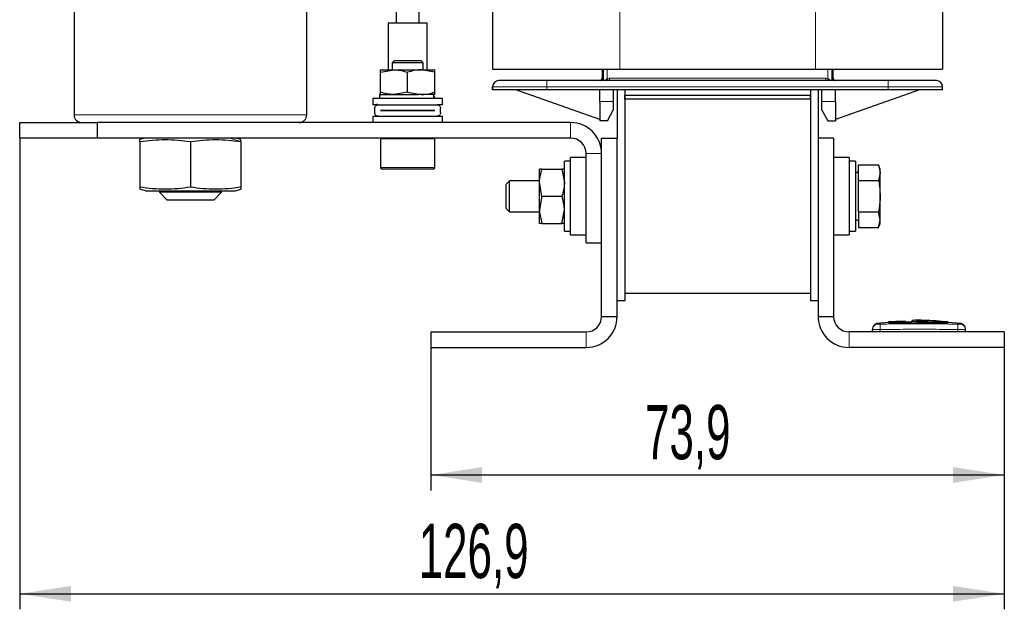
# Model space of a CAD drawing. Header units: millimetres. Extents: x 5 to 418, y 2 to 292.
# Tile 40 of 43: x 183 to 247, y 152 to 190. Entities that reach past the tile are written whole.
import ezdxf

# ---------------------------------------------------------------- set-up
doc = ezdxf.new("R2010")
doc.units = ezdxf.units.MM
doc.layers.add('SLD-0', color=7, linetype='Continuous')
doc.styles.add('SLDTEXTSTYLE0', font='TXT', dxfattribs={"width": 0.605})
doc.dimstyles.new('SLDDIMSTYLE0', dxfattribs={"dimtxt": 3.5, "dimasz": 3.302, "dimexe": 0, "dimexo": 0.0625, "dimgap": 0.875, "dimtad": 1, "dimlfac": 2, "dimrnd": 1e-09, "dimzin": 12, "dimdsep": 46, "dimtxsty": 'SLDTEXTSTYLE0', "dimsah": 1, "dimcen": 0.09, "dimadec": 0, "dimazin": 3, "dimtfac": 1, "dimtofl": 0, "dimtmove": 0, "dimatfit": 3, "dimfxl": 1, "dimfrac": 2, "dimtolj": 1, "dimtzin": 12, "dimarcsym": 0})

# ---------------------------------------------------------------- blocks, each defined once
blk = doc.blocks.new('_D_2')
at = {"layer": 'SLD-0', "color": 7}
for p, q in [((209.807, 168.766), (209.807, 159.545)), ((246.757, 168.766), (246.757, 159.545)), ((209.807, 160.545), (246.757, 160.545))]:
    blk.add_line(p, q, dxfattribs=at)
for points in [[(209.807, 160.545), (213.109, 160.037), (213.109, 161.053)], [(246.757, 160.545), (243.455, 161.053), (243.455, 160.037)]]:
    blk.add_solid(points, dxfattribs=at)
at = {"layer": 'SLD-0', "color": 7, "insert": (223.604, 165.056), "char_height": 3.5, "attachment_point": 1, "style": 'SLDTEXTSTYLE0'}
blk.add_mtext('73,9', dxfattribs=at)
blk = doc.blocks.new('_D_3')
at = {"layer": 'SLD-0', "color": 7}
for p, q in [((183.307, 182.266), (183.307, 151.884)), ((246.757, 168.766), (246.757, 151.884)), ((183.307, 152.884), (246.757, 152.884))]:
    blk.add_line(p, q, dxfattribs=at)
for points in [[(183.307, 152.884), (186.609, 152.376), (186.609, 153.392)], [(246.757, 152.884), (243.455, 153.392), (243.455, 152.376)]]:
    blk.add_solid(points, dxfattribs=at)
at = {"layer": 'SLD-0', "color": 7, "insert": (209.017, 157.396), "char_height": 3.5, "attachment_point": 1, "style": 'SLDTEXTSTYLE0'}
blk.add_mtext('126,9', dxfattribs=at)

msp = doc.modelspace()

# ---------------------------------------------------------------- linework, layer by layer
at = {"color": 7, "linetype": 'Continuous', "lineweight": 25}
for p, q in [((207.5575, 228.0678), (207.5575, 189.666)), ((209.0575, 189.666), (209.0575, 228.0678)), ((213.7825, 221.016), (213.7825, 186.716)), ((242.7825, 221.016), (242.7825, 186.716)), ((186.8075, 209.766), (186.8075, 183.766)), ((201.8075, 183.766), (201.8075, 209.766)), ((207.0575, 189.666), (207.0575, 186.666)), ((208.3075, 189.666), (207.0575, 189.666)), ((209.5575, 189.666), (208.3075, 189.666)), ((209.5575, 186.666), (209.5575, 189.666)), ((207.4575, 187.266), (207.3075, 187.116)), ((207.4575, 187.266), (209.1575, 187.266)), ((209.3075, 187.116), (209.1575, 187.266)), ((206.5575, 186.5097), (207.4325, 186.666)), ((206.5575, 186.666), (207.4325, 186.666)), ((207.3075, 187.116), (207.3075, 186.666)), ((209.3075, 187.116), (207.3075, 187.116)), ((207.4325, 186.666), (209.1825, 186.666)), ((210.0575, 186.5097), (209.1825, 186.666)), ((209.1825, 186.666), (210.0575, 186.666)), ((209.3075, 186.666), (209.3075, 187.116)), ((213.7825, 186.716), (221.9825, 186.716)), ((220.8325, 186.716), (220.8325, 186.116)), ((221.9825, 186.716), (234.5825, 186.716)), ((234.5825, 186.716), (242.7825, 186.716)), ((235.7325, 186.116), (235.7325, 186.716)), ((206.5575, 185.2223), (206.5575, 186.5097)), ((208.3075, 185.2223), (208.3075, 186.5097)), ((210.0575, 185.2223), (210.0575, 186.5097)), ((239.2825, 185.966), (217.2825, 185.966)), ((213.7825, 185.366), (213.7825, 185.566)), ((213.7853, 185.366), (213.7825, 185.366)), ((213.7845, 185.566), (213.7845, 185.366)), ((213.7853, 185.366), (213.7845, 185.366)), ((217.2825, 185.366), (213.7853, 185.366)), ((220.6825, 183.466), (215.2825, 185.366)), ((239.2825, 185.366), (217.2825, 185.366)), ((220.6825, 184.616), (220.6825, 185.366)), ((221.5825, 184.616), (221.5825, 185.366)), ((221.8075, 185.366), (221.8075, 182.266)), ((222.3075, 185.366), (222.3075, 171.766)), ((222.3075, 185.366), (222.3075, 185.016)), ((234.2575, 185.366), (234.2575, 171.766)), ((234.2575, 185.366), (234.2575, 185.016)), ((234.7575, 185.366), (234.7575, 182.266)), ((234.9825, 185.366), (234.9825, 184.616)), ((235.8825, 184.616), (235.8825, 185.366)), ((241.2825, 185.366), (235.8825, 183.466)), ((242.7797, 185.366), (239.2825, 185.366)), ((242.7805, 185.366), (242.7797, 185.366)), ((242.7805, 185.366), (242.7805, 185.566)), ((242.7825, 185.366), (242.7805, 185.366)), ((242.7825, 185.366), (242.7825, 185.566)), ((206.0575, 184.816), (206.0575, 184.416)), ((208.3075, 184.816), (206.0575, 184.816)), ((206.488, 185.066), (206.488, 184.816)), ((206.488, 185.066), (208.238, 185.066)), ((208.3075, 185.2223), (207.4325, 185.066)), ((208.238, 185.066), (208.9863, 185.066)), ((208.3075, 185.2223), (209.1825, 185.066)), ((210.5575, 184.816), (208.3075, 184.816)), ((209.1825, 185.066), (208.9863, 185.066)), ((210.0575, 185.066), (209.1825, 185.066)), ((210.0724, 184.816), (209.9689, 185.0132)), ((209.988, 184.816), (209.988, 185.066)), ((210.5575, 184.416), (210.5575, 184.816)), ((234.2575, 185.016), (222.3075, 185.016)), ((222.3075, 184.766), (222.3075, 185.016)), ((234.2575, 184.766), (222.3075, 184.766)), ((222.3075, 184.766), (222.3075, 172.266)), ((234.2575, 184.766), (234.2575, 185.016)), ((234.2575, 184.766), (234.2575, 172.266)), ((206.3946, 184.416), (206.0575, 184.416)), ((206.1825, 184.166), (206.1825, 183.916)), ((206.3545, 184.4668), (206.3264, 184.416)), ((206.4325, 184.416), (210.1825, 184.416)), ((206.5575, 184.0435), (210.0575, 184.0435)), ((206.5575, 184.0385), (206.5575, 184.0435)), ((210.0575, 184.0385), (206.5575, 184.0385)), ((207.3075, 184.0435), (207.3075, 184.0385)), ((209.3075, 184.0385), (209.3075, 184.0435)), ((210.0575, 184.0435), (210.0575, 184.0385)), ((210.5575, 184.416), (210.2036, 184.416)), ((210.4325, 183.916), (210.4325, 184.166)), ((220.6825, 184.616), (220.6825, 183.4816)), ((221.1825, 183.366), (221.5825, 184.116)), ((221.5825, 184.116), (221.5825, 184.616)), ((234.9825, 184.616), (234.9825, 184.116)), ((234.9825, 184.116), (235.3825, 183.366)), ((235.8825, 184.616), (235.8825, 183.4816)), ((206.0575, 183.666), (206.0575, 183.266)), ((206.0575, 183.666), (206.4005, 183.666)), ((206.4325, 183.666), (210.1825, 183.666)), ((210.219, 183.666), (210.5575, 183.666)), ((210.5575, 183.266), (210.5575, 183.666)), ((220.6825, 183.4816), (220.6825, 183.466)), ((220.6825, 183.466), (220.6825, 183.366)), ((235.8825, 183.466), (235.8825, 183.4816)), ((235.8825, 183.466), (235.8825, 183.366)), ((183.3075, 182.266), (183.3075, 183.266)), ((183.3075, 183.266), (188.3075, 183.266)), ((188.3075, 183.266), (188.3075, 182.266)), ((218.8075, 183.266), (188.3075, 183.266)), ((221.1825, 183.366), (220.6825, 183.366)), ((235.3825, 183.366), (235.8825, 183.366)), ((188.3075, 182.266), (183.3075, 182.266)), ((218.8075, 182.266), (188.3075, 182.266)), ((191.4075, 182.266), (191.0574, 182.1722)), ((191.0575, 182.0375), (191.0575, 182.172)), ((197.5575, 182.1722), (197.2075, 182.266)), ((197.5575, 182.0375), (197.5575, 182.172)), ((206.5575, 182.216), (206.5575, 180.366)), ((210.0575, 180.366), (210.0575, 182.216)), ((220.8075, 170.766), (220.8075, 182.266)), ((220.8075, 182.266), (221.8075, 182.266)), ((221.8075, 170.766), (221.8075, 182.266)), ((235.7575, 182.266), (234.7575, 182.266)), ((234.7575, 182.266), (234.7575, 170.766)), ((235.7575, 182.266), (235.7575, 170.766)), ((191.0575, 182.0375), (191.0575, 179.0945)), ((194.3075, 182.0375), (194.3075, 179.0945)), ((197.5575, 182.0375), (197.5575, 179.0945)), ((219.8075, 181.016), (218.8075, 181.016)), ((218.8075, 177.5584), (218.8075, 181.016)), ((219.8075, 175.516), (219.8075, 181.266)), ((236.7575, 181.016), (235.7575, 181.016)), ((236.7575, 181.016), (236.7575, 176.016)), ((209.9575, 180.266), (206.6575, 180.266)), ((216.8075, 179.391), (216.8075, 180.266)), ((216.9638, 180.266), (218.2512, 180.266)), ((218.2512, 180.266), (218.4075, 179.391)), ((218.8075, 180.766), (218.4075, 180.766)), ((218.4075, 176.266), (218.4075, 180.766)), ((237.1575, 180.766), (236.7575, 180.766)), ((237.1575, 180.766), (237.1575, 176.266)), ((237.3575, 180.5368), (238.6589, 180.5368)), ((237.3575, 179.5264), (237.3575, 180.5368)), ((238.7575, 180.266), (238.6589, 180.5368)), ((238.6589, 180.5368), (238.7575, 180.0316)), ((238.7575, 180.0316), (238.7575, 180.266)), ((237.3575, 180.1015), (237.1575, 179.986)), ((238.7575, 180.0316), (238.6589, 179.5264)), ((238.7575, 178.516), (238.7575, 180.0316)), ((191.0575, 179.0945), (191.0575, 178.9598)), ((191.4075, 178.866), (191.0575, 178.9598)), ((197.2075, 178.866), (197.5575, 178.9598)), ((197.5575, 179.0945), (197.5575, 178.9598)), ((214.8722, 179.516), (214.6575, 179.3013)), ((214.6575, 177.7308), (214.6575, 179.3013)), ((216.8075, 179.516), (214.8722, 179.516)), ((214.8722, 177.516), (214.8722, 179.516)), ((216.9638, 178.516), (216.8075, 179.391)), ((216.8075, 177.641), (216.8075, 179.391)), ((237.3575, 179.5264), (238.6589, 179.5264)), ((237.3575, 177.5057), (237.3575, 179.5264)), ((191.4075, 178.866), (197.2075, 178.866)), ((192.3075, 178.866), (192.3075, 178.766)), ((192.3075, 178.766), (192.8075, 178.266)), ((196.3075, 178.766), (192.3075, 178.766)), ((195.8075, 178.266), (196.3075, 178.766)), ((196.3075, 178.766), (196.3075, 178.866)), ((216.9638, 178.516), (216.8075, 177.641)), ((216.9638, 178.516), (218.2512, 178.516)), ((238.7575, 177.0005), (238.7575, 178.516)), ((195.8075, 178.266), (192.8075, 178.266)), ((214.6575, 177.7308), (214.8722, 177.516)), ((214.8722, 177.516), (216.8075, 177.516)), ((216.8075, 176.766), (216.8075, 177.641)), ((218.2512, 176.766), (218.4075, 177.641)), ((218.8075, 176.016), (218.8075, 177.5584)), ((237.1575, 177.046), (237.3575, 176.9306)), ((237.3575, 177.5057), (238.6589, 177.5057)), ((237.3575, 177.5057), (237.3575, 176.4953)), ((238.7575, 177.0005), (238.6589, 177.5057)), ((216.9638, 176.766), (218.2512, 176.766)), ((237.3575, 176.4953), (238.6589, 176.4953)), ((238.6589, 176.4953), (238.7575, 177.0005)), ((238.6589, 176.4953), (238.7575, 176.766)), ((238.7575, 176.766), (238.7575, 177.0005)), ((218.4075, 176.266), (218.8075, 176.266)), ((218.8075, 176.016), (219.8075, 176.016)), ((235.7575, 176.016), (236.7575, 176.016)), ((236.7575, 176.266), (237.1575, 176.266)), ((219.8075, 175.516), (220.8075, 175.516)), ((222.3075, 172.266), (234.2575, 172.266)), ((222.3075, 171.766), (221.8075, 171.766)), ((234.7575, 171.766), (234.2575, 171.766)), ((220.8075, 170.766), (221.8075, 170.766)), ((234.7575, 170.766), (235.7575, 170.766)), ((239.3193, 170.3647), (238.5285, 170.3031)), ((240.2223, 170.465), (239.2942, 170.4087)), ((240.3843, 170.3863), (239.3179, 170.3424)), ((239.3179, 170.3745), (240.3843, 170.3863)), ((239.3179, 170.3745), (239.3179, 170.3645)), ((239.3179, 170.3083), (239.3179, 170.2983)), ((240.3857, 170.4543), (239.4369, 170.4098)), ((240.7862, 170.4523), (242.9419, 170.4224)), ((241.1351, 170.3979), (243.1246, 170.3793)), ((243.1246, 170.3463), (241.1351, 170.3979)), ((243.1246, 170.3693), (241.7393, 170.3822)), ((243.1482, 170.4167), (242.2214, 170.4691)), ((243.9865, 170.3031), (243.123, 170.3704)), ((243.1246, 170.3793), (243.1246, 170.3693)), ((243.1246, 170.3102), (243.1246, 170.3002)), ((209.8075, 169.766), (209.8075, 168.766)), ((209.8075, 169.766), (219.8075, 169.766)), ((246.7575, 169.766), (236.7575, 169.766)), ((238.2575, 169.766), (238.2575, 169.922)), ((244.2575, 169.766), (244.2575, 169.922)), ((246.7575, 169.766), (246.7575, 168.766)), ((209.8075, 168.766), (219.8075, 168.766)), ((246.7575, 168.766), (236.7575, 168.766))]:
    msp.add_line(p, q, dxfattribs=at)
at = {"color": 7, "linetype": 'Continuous', "lineweight": 18}
for p, q in [((221.9825, 221.016), (221.9825, 186.716)), ((234.5825, 221.016), (234.5825, 186.716)), ((220.9258, 185.966), (220.9258, 186.716)), ((221.1738, 186.716), (221.1738, 186.0978)), ((235.392, 186.0976), (235.392, 186.716)), ((235.6399, 185.966), (235.6399, 186.716)), ((217.2825, 185.566), (217.2825, 185.966)), ((220.8325, 186.116), (220.9053, 186.116)), ((221.1738, 186.0978), (221.3165, 186.116)), ((221.3165, 186.116), (235.2485, 186.116)), ((235.2485, 186.116), (235.392, 186.0976)), ((235.6602, 186.116), (235.7325, 186.116)), ((239.2825, 185.566), (239.2825, 185.966)), ((213.7845, 185.566), (213.7825, 185.566)), ((213.7853, 185.566), (213.7845, 185.566)), ((217.2825, 185.566), (213.7853, 185.566)), ((213.7853, 185.366), (213.7853, 185.566)), ((239.2825, 185.566), (217.2825, 185.566)), ((217.2825, 185.366), (217.2825, 185.566)), ((242.7797, 185.566), (239.2825, 185.566)), ((239.2825, 185.366), (239.2825, 185.566)), ((242.7797, 185.366), (242.7797, 185.566)), ((242.7805, 185.566), (242.7797, 185.566)), ((242.7825, 185.566), (242.7805, 185.566)), ((220.6825, 184.616), (221.5825, 184.616)), ((234.9825, 184.616), (235.8825, 184.616)), ((201.8075, 183.766), (186.8075, 183.766)), ((218.8075, 182.266), (218.8075, 183.266)), ((196.8189, 182.266), (197.5575, 182.0375)), ((210.0575, 182.216), (206.5575, 182.216)), ((220.8075, 181.266), (219.8075, 181.266)), ((206.5575, 180.366), (210.0575, 180.366)), ((238.7533, 170.2719), (238.7575, 169.922)), ((243.7616, 170.2719), (243.7575, 169.922)), ((243.9135, 170.2719), (243.9541, 170.3075)), ((219.8075, 168.766), (219.8075, 169.766)), ((236.7575, 169.766), (236.7575, 168.766)), ((238.7575, 169.766), (238.7575, 169.922)), ((243.7575, 169.766), (243.7575, 169.922))]:
    msp.add_line(p, q, dxfattribs=at)
at = {"color": 7, "linetype": 'Continuous', "lineweight": 25}
for centre, radius, start, end in [((214.1825, 185.566), 0.4, 90, 180), ((214.1845, 185.566), 0.4, 90, 180), ((220.6825, 186.116), 0.15, 270, 0), ((235.8825, 186.116), 0.15, 180, 270), ((242.3805, 185.566), 0.4, 0, 90), ((242.3825, 185.566), 0.4, 0, 90), ((187.3075, 183.766), 0.5, 180, 270), ((201.3075, 183.766), 0.5, 270, 0), ((218.8075, 181.266), 2, 0, 90), ((206.6075, 182.216), 0.05, 90, 180), ((210.0075, 182.216), 0.05, 0, 90), ((218.8075, 181.266), 1, 0, 90), ((206.6575, 180.366), 0.1, 180, 270), ((209.9575, 180.366), 0.1, 270, 0), ((219.8075, 170.766), 2, 270, 0), ((219.8075, 170.766), 1, 270, 0), ((236.7575, 170.766), 2, 180, 270), ((236.7575, 170.766), 1, 180, 270), ((238.6075, 169.9606), 0.35, 97.642337, 180), ((243.9075, 169.9606), 0.35, 360, 82.373112)]:
    msp.add_arc(centre, radius, start, end, dxfattribs=at)
at = {"color": 7, "linetype": 'Continuous', "lineweight": 18}
for centre, radius, start, end in [((214.1851, 185.5662), 0.3998, 90.022946, 180.022927), ((220.7554, 186.116), 0.15, 270.008179, 0.008177), ((211.5768, 183.5867), 9.92, 13.877686, 14.662868), ((216.4789, 186.0785), 4.8377, 358.667447, 0.444113), ((240.086, 186.0785), 4.8377, 179.555887, 181.332553), ((245.0088, 183.5669), 9.9443, 165.25664, 166.038982), ((235.8102, 186.116), 0.15, 179.99196, 269.991958), ((242.3798, 185.5662), 0.3998, 359.977073, 89.977054), ((238.6074, 169.922), 0.35, 90.989679, 179.997938), ((243.9075, 169.922), 0.35, 0.002064, 89.009565)]:
    msp.add_arc(centre, radius, start, end, dxfattribs=at)
at = {"color": 7, "linetype": 'Continuous', "lineweight": 25}
for points, knots in [([(206.5575, 186.5097), (206.5575, 186.5271), (206.5575, 186.6195), (206.5575, 186.6452), (206.5575, 186.666)], [0, 0, 0, 0, 0.1873629, 1, 1, 1, 1]), ([(207.4325, 186.666), (207.4532, 186.6659), (207.7487, 186.6637), (208.0382, 186.5839), (208.3075, 186.5097)], [0, 0, 0, 0, 0.0701742, 1, 1, 1, 1]), ([(209.1825, 186.666), (209.1617, 186.6659), (208.8663, 186.6637), (208.5767, 186.5839), (208.3075, 186.5097)], [0, 0, 0, 0, 0.0701742, 1, 1, 1, 1]), ([(210.0575, 186.5097), (210.0575, 186.5271), (210.0575, 186.6195), (210.0575, 186.6452), (210.0575, 186.666)], [0, 0, 0, 0, 0.1873629, 1, 1, 1, 1]), ([(217.2825, 185.966), (216.9017, 185.966), (216.1105, 185.966), (215.0831, 185.966), (214.358, 185.966), (214.2412, 185.966), (214.1849, 185.966)], [0, 0, 0, 0, 0.2406183, 0.5, 0.7593817, 1, 1, 1, 1]), ([(242.38, 185.966), (242.3238, 185.966), (242.2069, 185.966), (241.4819, 185.966), (240.4544, 185.966), (239.6632, 185.966), (239.2825, 185.966)], [0, 0, 0, 0, 0.2406183, 0.5, 0.7593817, 1, 1, 1, 1]), ([(207.4325, 185.066), (207.4117, 185.0662), (207.1163, 185.0684), (206.8267, 185.1482), (206.5575, 185.2223)], [0, 0, 0, 0, 0.0701742, 1, 1, 1, 1]), ([(206.5575, 185.066), (206.5575, 185.0869), (206.5575, 185.1125), (206.5575, 185.205), (206.5575, 185.2223)], [0, 0, 0, 0, 0.8126371, 1, 1, 1, 1]), ([(209.1825, 185.066), (209.2032, 185.0662), (209.4987, 185.0684), (209.7882, 185.1482), (210.0575, 185.2223)], [0, 0, 0, 0, 0.0701742, 1, 1, 1, 1]), ([(210.0575, 185.066), (210.0575, 185.0869), (210.0575, 185.1125), (210.0575, 185.205), (210.0575, 185.2223)], [0, 0, 0, 0, 0.8126371, 1, 1, 1, 1]), ([(206.1825, 184.166), (206.1849, 184.1926), (206.1899, 184.2457), (206.2282, 184.3169), (206.2856, 184.3735), (206.3566, 184.4096), (206.4083, 184.414), (206.4325, 184.416)], [0, 0, 0, 0, 0.19566448, 0.39107766, 0.59333242, 0.81032573, 1, 1, 1, 1]), ([(210.1825, 184.416), (210.2122, 184.4129), (210.2717, 184.4068), (210.3499, 184.3587), (210.4061, 184.2889), (210.43, 184.2195), (210.4319, 184.1784), (210.4325, 184.166)], [0, 0, 0, 0, 0.23377062, 0.46769606, 0.69577884, 0.90820411, 1, 1, 1, 1]), ([(206.4325, 183.666), (206.4027, 183.6691), (206.3432, 183.6753), (206.2651, 183.7234), (206.2089, 183.7932), (206.1849, 183.8625), (206.183, 183.9036), (206.1825, 183.916)], [0, 0, 0, 0, 0.2337706, 0.4676961, 0.6957788, 0.9082041, 1, 1, 1, 1]), ([(210.4325, 183.916), (210.43, 183.8895), (210.425, 183.8364), (210.3867, 183.7651), (210.3294, 183.7085), (210.2583, 183.6725), (210.2066, 183.6681), (210.1825, 183.666)], [0, 0, 0, 0, 0.1956645, 0.3910777, 0.5933324, 0.8103257, 1, 1, 1, 1]), ([(191.0575, 182.0375), (191.5991, 182.1049), (192.6825, 182.2396), (193.7658, 182.1049), (194.3075, 182.0375)], [0, 0, 0, 0, 0.4999949, 1, 1, 1, 1]), ([(194.3075, 182.0375), (194.8491, 182.1049), (195.9325, 182.2396), (197.0158, 182.1049), (197.5575, 182.0375)], [0, 0, 0, 0, 0.4999949, 1, 1, 1, 1]), ([(216.8075, 179.391), (216.8076, 179.4118), (216.8098, 179.7072), (216.8896, 179.9968), (216.9638, 180.266)], [0, 0, 0, 0, 0.0701742, 1, 1, 1, 1]), ([(216.9638, 180.266), (216.8986, 180.266), (216.8158, 180.266), (216.8089, 180.266), (216.8075, 180.266)], [0, 0, 0, 0, 0.786664, 1, 1, 1, 1]), ([(218.4075, 180.266), (218.406, 180.266), (218.3992, 180.266), (218.3163, 180.266), (218.2512, 180.266)], [0, 0, 0, 0, 0.213336, 1, 1, 1, 1]), ([(194.3075, 179.0945), (193.7658, 179.0272), (192.6825, 178.8925), (191.5991, 179.0272), (191.0575, 179.0945)], [0, 0, 0, 0, 0.4999949, 1, 1, 1, 1]), ([(197.5575, 179.0945), (197.0158, 179.0272), (195.9325, 178.8925), (194.8491, 179.0272), (194.3075, 179.0945)], [0, 0, 0, 0, 0.4999949, 1, 1, 1, 1]), ([(218.4075, 179.391), (218.4073, 179.3703), (218.4051, 179.0748), (218.3253, 178.7853), (218.2512, 178.516)], [0, 0, 0, 0, 0.0701742, 1, 1, 1, 1]), ([(238.6589, 179.5264), (238.6608, 179.516), (238.7211, 179.183), (238.7396, 178.8443), (238.7575, 178.516)], [0, 0, 0, 0, 0.0311177, 1, 1, 1, 1]), ([(218.4075, 177.641), (218.4073, 177.6618), (218.4051, 177.9572), (218.3253, 178.2468), (218.2512, 178.516)], [0, 0, 0, 0, 0.0701742, 1, 1, 1, 1]), ([(238.7575, 178.516), (238.7464, 178.2604), (238.7318, 177.9215), (238.6733, 177.5878), (238.6589, 177.5057)], [0, 0, 0, 0, 0.754038, 1, 1, 1, 1]), ([(216.8075, 177.641), (216.8076, 177.6203), (216.8098, 177.3248), (216.8896, 177.0353), (216.9638, 176.766)], [0, 0, 0, 0, 0.0701742, 1, 1, 1, 1]), ([(216.9638, 176.766), (216.8986, 176.766), (216.8158, 176.766), (216.8089, 176.766), (216.8075, 176.766)], [0, 0, 0, 0, 0.786664, 1, 1, 1, 1]), ([(218.4075, 176.766), (218.406, 176.766), (218.3992, 176.766), (218.3163, 176.766), (218.2512, 176.766)], [0, 0, 0, 0, 0.213336, 1, 1, 1, 1]), ([(239.3179, 170.3083), (239.8385, 170.3199), (241.1073, 170.3479), (242.3763, 170.3242), (243.1246, 170.3102)], [0, 0, 0, 0, 0.4103295, 1, 1, 1, 1]), ([(243.1246, 170.3002), (242.6043, 170.3112), (241.3354, 170.3381), (240.0665, 170.3131), (239.3179, 170.2983)], [0, 0, 0, 0, 0.4100764, 1, 1, 1, 1]), ([(240.7862, 170.4158), (240.7831, 170.4142), (240.7769, 170.4111), (240.7287, 170.4061), (240.6577, 170.4016), (240.5692, 170.398), (240.4738, 170.3955), (240.3822, 170.3942), (240.3047, 170.3945), (240.2503, 170.3961), (240.2299, 170.3985), (240.2286, 170.4002), (240.2282, 170.4006)], [0, 0, 0, 0, 0.107578, 0.2151551, 0.3227414, 0.4302646, 0.5376806, 0.6449866, 0.752213, 0.8594107, 0.9666405, 1, 1, 1, 1]), ([(241.5846, 170.5051), (241.4634, 170.5153), (241.2013, 170.5372), (240.9393, 170.513), (240.7984, 170.5)], [0, 0, 0, 0, 0.46211701, 1, 1, 1, 1]), ([(242.9419, 170.4224), (242.4215, 170.4697), (241.798, 170.5263), (241.1744, 170.4921), (241.0713, 170.4864)], [0, 0, 0, 0, 0.8346286, 1, 1, 1, 1])]:
    msp.add_open_spline(points, degree=3, knots=knots, dxfattribs=at)
at = {"color": 7, "linetype": 'Continuous', "lineweight": 18}
for points, knots in [([(220.9053, 186.116), (220.9071, 186.109), (220.9108, 186.0942), (220.9149, 186.0353), (220.9169, 185.9763), (220.9173, 185.966)], [0, 0, 0, 0, 0.431109, 0.9005365, 1, 1, 1, 1]), ([(221.0368, 185.966), (221.0438, 185.98), (221.0619, 186.0163), (221.1089, 186.0633), (221.1531, 186.0868), (221.1738, 186.0978)], [0, 0, 0, 0, 0.2507304, 0.6504278, 1, 1, 1, 1]), ([(235.392, 186.0976), (235.4127, 186.0865), (235.4571, 186.0627), (235.5038, 186.0157), (235.5218, 185.9796), (235.5286, 185.966)], [0, 0, 0, 0, 0.3524791, 0.7559918, 1, 1, 1, 1]), ([(235.6486, 185.966), (235.6493, 185.9842), (235.6513, 186.0459), (235.6554, 186.0983), (235.6586, 186.1103), (235.6602, 186.116)], [0, 0, 0, 0, 0.1776171, 0.6033726, 1, 1, 1, 1]), ([(238.5608, 170.3075), (238.5608, 170.3075), (238.5473, 170.3193), (238.5744, 170.2956), (238.6014, 170.2719)], [0, 0, 0, 0, 0.0000741, 1, 1, 1, 1]), ([(238.6014, 170.2719), (238.6023, 170.2718), (238.6044, 170.2715), (238.623, 170.2713), (238.6573, 170.2712), (238.7025, 170.2714), (238.7364, 170.2717), (238.7533, 170.2719)], [0, 0, 0, 0, 0.14056698, 0.35532785, 0.57084385, 0.7860438, 1, 1, 1, 1]), ([(238.7533, 170.2719), (239.3217, 170.2773), (240.4587, 170.2882), (242.1282, 170.2877), (243.2292, 170.2771), (243.7616, 170.2719)], [0, 0, 0, 0, 0.3404987, 0.6810489, 1, 1, 1, 1]), ([(243.7616, 170.2719), (243.7727, 170.2718), (243.8007, 170.2715), (243.8431, 170.2713), (243.8815, 170.2712), (243.9079, 170.2714), (243.9117, 170.2718), (243.9135, 170.2719)], [0, 0, 0, 0, 0.1406569, 0.35550383, 0.57103286, 0.78617163, 1, 1, 1, 1]), ([(238.7575, 169.922), (238.7013, 169.9218), (238.5888, 169.9215), (238.439, 169.9213), (238.3259, 169.9213), (238.266, 169.9216), (238.2599, 169.9219), (238.2575, 169.922)], [0, 0, 0, 0, 0.21467278, 0.42935247, 0.64402667, 0.85869575, 1, 1, 1, 1]), ([(243.7575, 169.922), (243.2258, 169.9273), (242.1267, 169.9384), (240.46, 169.9389), (239.325, 169.9276), (238.7575, 169.922)], [0, 0, 0, 0, 0.3189779, 0.6594764, 1, 1, 1, 1]), ([(244.2575, 169.922), (244.2519, 169.9218), (244.2409, 169.9215), (244.1547, 169.9213), (244.0278, 169.9213), (243.8873, 169.9216), (243.7943, 169.9219), (243.7575, 169.922)], [0, 0, 0, 0, 0.21467234, 0.42935197, 0.64402607, 0.85869541, 1, 1, 1, 1])]:
    msp.add_open_spline(points, degree=3, knots=knots, dxfattribs=at)

# ---------------------------------------------------------------- dimensions: what is measured, and where the dimension line sits
at = {"layer": 'SLD-0', "color": 7}
for base, p1, picture, middle in [((246.7575, 152.8842), (183.3075, 182.266), '_D_3', (215.0325, 152.8842)), ((246.7575, 160.5447), (209.8075, 168.766), '_D_2', (228.2825, 160.5447))]:
    dim = msp.add_linear_dim(base=base, p1=p1, p2=(246.7575, 168.766), dimstyle='SLDDIMSTYLE0', dxfattribs=at)
    dim.commit()
    dim.dimension.update_dxf_attribs({"geometry": picture, "text_midpoint": middle, "dimtype": 160})

doc.saveas('drawing.dxf')
